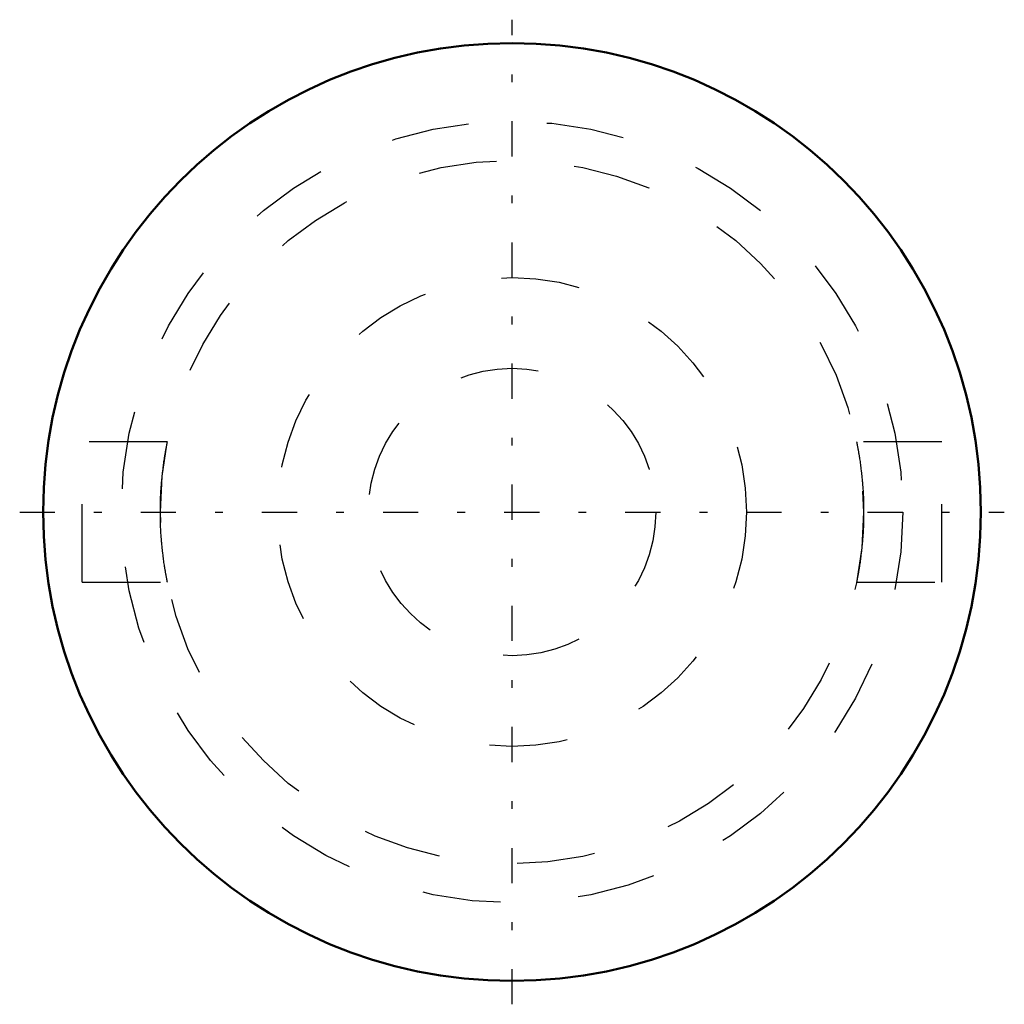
# Model space of a CAD drawing. Header units: millimetres. Extents: x -6.3 to 6.3, y -6.3 to 6.3.
import ezdxf

# ---------------------------------------------------------------- set-up
doc = ezdxf.new("R2010")
doc.units = ezdxf.units.MM
doc.linetypes.add('Center', pattern=[1.5, 0.45, -0.5, 0.05, -0.5])
doc.linetypes.add('Dashed', pattern=[2, 1, -1])
for name, color, linetype, lineweight in [('AM_0', 7, 'Continuous', 30), ('AM_3', 7, 'Dashed', 5), ('AM_7', 7, 'Center', 5)]:
    doc.layers.add(name, color=color, linetype=linetype, lineweight=lineweight)

msp = doc.modelspace()

# ---------------------------------------------------------------- linework, layer by layer
at = {"layer": 'AM_0', "color": 7, "linetype": 'Continuous', "lineweight": 50}
msp.add_circle((0, 0), 6, dxfattribs=at)
at = {"layer": 'AM_3', "color": 6, "linetype": 'Dashed', "lineweight": 25}
for p, q in [((-4.409, 0.9), (-5.5, 0.9)), ((-5.5, -0.9), (-5.5, 0.9)), ((5.5, 0.9), (4.409, 0.9)), ((5.5, -0.9), (5.5, 0.9)), ((-5.5, -0.9), (-4.409, -0.9)), ((4.409, -0.9), (5.5, -0.9))]:
    msp.add_line(p, q, dxfattribs=at)
for points in [[(-4.409, -0.9), (-4.409, -0.9), (-4.409, -0.899), (-4.41, -0.898), (-4.41, -0.897), (-4.41, -0.896), (-4.411, -0.893), (-4.411, -0.889), (-4.412, -0.884), (-4.413, -0.879), (-4.414, -0.873), (-4.415, -0.87), (-4.416, -0.866), (-4.417, -0.859), (-4.419, -0.85), (-4.421, -0.841), (-4.423, -0.831), (-4.425, -0.821), (-4.426, -0.815), (-4.427, -0.809), (-4.429, -0.797), (-4.431, -0.785), (-4.432, -0.778), (-4.433, -0.772), (-4.436, -0.758), (-4.438, -0.743), (-4.439, -0.736), (-4.441, -0.728), (-4.443, -0.712), (-4.446, -0.696), (-4.448, -0.68), (-4.451, -0.663), (-4.454, -0.645), (-4.455, -0.636), (-4.456, -0.627), (-4.459, -0.609), (-4.461, -0.59), (-4.464, -0.57), (-4.466, -0.55), (-4.469, -0.529), (-4.47, -0.519), (-4.471, -0.508), (-4.474, -0.486), (-4.476, -0.463), (-4.478, -0.441), (-4.481, -0.417), (-4.483, -0.393), (-4.484, -0.381), (-4.485, -0.369), (-4.487, -0.345), (-4.489, -0.32), (-4.49, -0.295), (-4.492, -0.27), (-4.493, -0.244), (-4.494, -0.231), (-4.495, -0.219), (-4.496, -0.193), (-4.497, -0.167), (-4.498, -0.141), (-4.499, -0.115), (-4.499, -0.089), (-4.499, -0.076), (-4.5, -0.064), (-4.5, -0.038), (-4.5, -0.013), (-4.5, 0), (-4.5, 0.013), (-4.5, 0.038), (-4.5, 0.064), (-4.499, 0.076), (-4.499, 0.089), (-4.499, 0.115), (-4.498, 0.141), (-4.497, 0.167), (-4.496, 0.193), (-4.495, 0.219), (-4.494, 0.231), (-4.493, 0.244), (-4.492, 0.27), (-4.49, 0.295), (-4.489, 0.32), (-4.487, 0.345), (-4.485, 0.369), (-4.484, 0.381), (-4.483, 0.393), (-4.481, 0.417), (-4.478, 0.441), (-4.476, 0.463), (-4.474, 0.486), (-4.471, 0.508), (-4.47, 0.519), (-4.469, 0.529), (-4.466, 0.55), (-4.464, 0.57), (-4.461, 0.59), (-4.459, 0.609), (-4.456, 0.627), (-4.455, 0.636), (-4.454, 0.645), (-4.451, 0.663), (-4.448, 0.68), (-4.446, 0.696), (-4.443, 0.712), (-4.441, 0.728), (-4.439, 0.736), (-4.438, 0.743), (-4.436, 0.758), (-4.433, 0.772), (-4.432, 0.778), (-4.431, 0.785), (-4.429, 0.797), (-4.427, 0.809), (-4.426, 0.815), (-4.425, 0.821), (-4.423, 0.831), (-4.421, 0.841), (-4.419, 0.85), (-4.417, 0.859), (-4.416, 0.866), (-4.415, 0.87), (-4.414, 0.873), (-4.413, 0.879), (-4.412, 0.884), (-4.411, 0.889), (-4.411, 0.893), (-4.41, 0.896), (-4.41, 0.897), (-4.41, 0.898), (-4.409, 0.899), (-4.409, 0.9), (-4.409, 0.9)], [(4.409, 0.9), (4.409, 0.9), (4.409, 0.899), (4.41, 0.898), (4.41, 0.897), (4.41, 0.896), (4.411, 0.893), (4.411, 0.889), (4.412, 0.884), (4.413, 0.879), (4.414, 0.873), (4.415, 0.87), (4.416, 0.866), (4.417, 0.859), (4.419, 0.85), (4.421, 0.841), (4.423, 0.831), (4.425, 0.821), (4.426, 0.815), (4.427, 0.809), (4.429, 0.797), (4.431, 0.785), (4.432, 0.778), (4.433, 0.772), (4.436, 0.758), (4.438, 0.743), (4.439, 0.736), (4.441, 0.728), (4.443, 0.712), (4.446, 0.696), (4.448, 0.68), (4.451, 0.663), (4.454, 0.645), (4.455, 0.636), (4.456, 0.627), (4.459, 0.609), (4.461, 0.59), (4.464, 0.57), (4.466, 0.55), (4.469, 0.529), (4.47, 0.519), (4.471, 0.508), (4.474, 0.486), (4.476, 0.463), (4.478, 0.441), (4.481, 0.417), (4.483, 0.393), (4.484, 0.381), (4.485, 0.369), (4.487, 0.345), (4.489, 0.32), (4.49, 0.295), (4.492, 0.27), (4.493, 0.244), (4.494, 0.231), (4.495, 0.219), (4.496, 0.193), (4.497, 0.167), (4.498, 0.141), (4.499, 0.115), (4.499, 0.089), (4.499, 0.076), (4.5, 0.064), (4.5, 0.038), (4.5, 0.013), (4.5, 0), (4.5, -0.013), (4.5, -0.038), (4.5, -0.064), (4.499, -0.076), (4.499, -0.089), (4.499, -0.115), (4.498, -0.141), (4.497, -0.167), (4.496, -0.193), (4.495, -0.219), (4.494, -0.231), (4.493, -0.244), (4.492, -0.27), (4.49, -0.295), (4.489, -0.32), (4.487, -0.345), (4.485, -0.369), (4.484, -0.381), (4.483, -0.393), (4.481, -0.417), (4.478, -0.441), (4.476, -0.463), (4.474, -0.486), (4.471, -0.508), (4.47, -0.519), (4.469, -0.529), (4.466, -0.55), (4.464, -0.57), (4.461, -0.59), (4.459, -0.609), (4.456, -0.627), (4.455, -0.636), (4.454, -0.645), (4.451, -0.663), (4.448, -0.68), (4.446, -0.696), (4.443, -0.712), (4.441, -0.728), (4.439, -0.736), (4.438, -0.743), (4.436, -0.758), (4.433, -0.772), (4.432, -0.778), (4.431, -0.785), (4.429, -0.797), (4.427, -0.809), (4.426, -0.815), (4.425, -0.821), (4.423, -0.831), (4.421, -0.841), (4.419, -0.85), (4.417, -0.859), (4.416, -0.866), (4.415, -0.87), (4.414, -0.873), (4.413, -0.879), (4.412, -0.884), (4.411, -0.889), (4.411, -0.893), (4.41, -0.896), (4.41, -0.897), (4.41, -0.898), (4.409, -0.899), (4.409, -0.9), (4.409, -0.9)]]:
    msp.add_lwpolyline(points, dxfattribs=at)
for radius in [5, 4.5, 3, 1.839]:
    msp.add_circle((0, 0), radius, dxfattribs=at)
at = {"layer": 'AM_7', "color": 4, "linetype": 'Center', "lineweight": 25}
for p, q in [((0, -6.3), (0, 6.3)), ((-6.3, 0), (6.3, 0))]:
    msp.add_line(p, q, dxfattribs=at)

doc.saveas('drawing.dxf')
